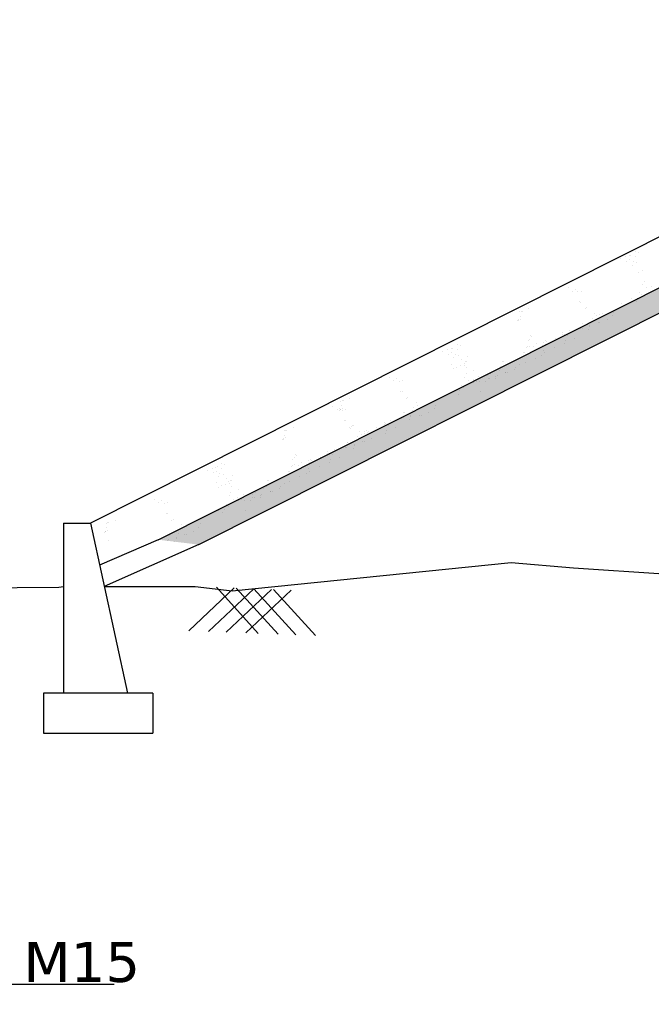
# Model space of a CAD drawing. Header units: inches. Extents: x -3872701310 to -3872635708, y -6658247950 to -6658212000.
# Tile 3 of 8: x -3872684953 to -3872677024, y -6658231097 to -6658218749. Entities that reach past the tile are written whole.
import ezdxf

# ---------------------------------------------------------------- set-up
doc = ezdxf.new("R2010")
doc.units = ezdxf.units.IN
doc.header["$MEASUREMENT"] = 0
doc.layers.add('CHNGE', color=7, linetype='Continuous')
doc.layers.add('TEX', color=6, linetype='Continuous')
doc.styles.add('ROMANS', font='arial.ttf')
doc.styles.get("Standard").update_dxf_attribs({"font": 'verdana.ttf', "height": 480})
doc.dimstyles.new('ROMANS', dxfattribs={"dimtxt": 1000, "dimasz": 850, "dimexe": 100, "dimexo": 100, "dimgap": 25, "dimtad": 1, "dimdec": 0, "dimzin": 9, "dimdsep": 46, "dimtxsty": 'ROMANS', "dimcen": 325, "dimclrd": 4, "dimclre": 4, "dimclrt": 6, "dimadec": 0, "dimazin": 0, "dimtfac": 1, "dimtdec": 0, "dimtmove": 0, "dimatfit": 3, "dimfxl": 1, "dimtolj": 1, "dimtzin": 9, "dimarcsym": 0})

msp = doc.modelspace()

# ---------------------------------------------------------------- hatches: boundary and pattern name
at = {"layer": 'CHNGE'}
h = msp.add_hatch(dxfattribs=at)
h.set_pattern_fill('AR-SAND', color=0, scale=167.31, style=0)
h.set_pattern_definition([(37.5, (-3868267681.72, -6688568186.32), (-10.5394187, 322.3768848), [0, -254.3112, 0, -284.427, 0, -271.87875]), (7.5, (-3868267681.72, -6688568186.32), (296.1013406, 472.173258), [0, -137.1942, 0, -229.2147, 0, -87.83775]), (327.5, (-3868267887.51, -6688568186.32), (521.027075, 0.9468162), [0, -83.655, 0, -301.158, 0, -393.1785]), (317.5, (-3868267887.5, -6688568186.32), (502.955042, 146.843899), [0, -41.8275, 0, -197.4258, 0, -225.8685])])
h.paths.add_polyline_path([(-3872670286.365969, -6658219090.314003), (-3872668409.43976, -6658219034.006215), (-3872668409.43976, -6658218749.451258), (-3872670357.848899, -6658218807.903526), (-3872683213.148494, -6658225270.65365), (-3872682703.376076, -6658225332.722669)])

# ---------------------------------------------------------------- linework, layer by layer
at = {"layer": 'CHNGE', "color": 0}
for p, q in [((-3872684068.033607, -6658225063.736169), (-3872670500.81476, -6658218243.082583)), ((-3872683213.148494, -6658225270.653661), (-3872670357.848899, -6658218807.903533)), ((-3872682703.376076, -6658225332.72268), (-3872670286.365969, -6658219090.31401)), ((-3872677348.352844, -6658221723.418715), (-3872677348.352844, -6658221723.418715)), ((-3872677299.828515, -6658221711.602305), (-3872677299.828515, -6658221711.602305)), ((-3872677280.006549, -6658221704.933372), (-3872677280.006549, -6658221704.933372)), ((-3872677225.951485, -6658221656.100814), (-3872677225.951485, -6658221656.100814)), ((-3872677224.058854, -6658221720.654313), (-3872677224.058854, -6658221720.654313)), ((-3872677186.446878, -6658221673.456012), (-3872677186.446878, -6658221673.456012)), ((-3872677406.867122, -6658221747.614537), (-3872677406.867122, -6658221747.614537)), ((-3872677332.781276, -6658221779.338275), (-3872677332.781276, -6658221779.338275)), ((-3872677296.05572, -6658221759.318942), (-3872677296.05572, -6658221759.318942)), ((-3872677265.12232, -6658221825.409436), (-3872677265.12232, -6658221825.409436)), ((-3872677249.09383, -6658221784.519893), (-3872677249.09383, -6658221784.519893)), ((-3872677204.697618, -6658221796.717149), (-3872677204.697618, -6658221796.717149)), ((-3872677185.694163, -6658221922.444697), (-3872677185.694163, -6658221922.444697)), ((-3872677136.686573, -6658221893.082042), (-3872677136.686573, -6658221893.082042)), ((-3872677130.008069, -6658222069.130666), (-3872677130.008069, -6658222069.130666)), ((-3872677113.979577, -6658222028.241122), (-3872677113.979577, -6658222028.241122)), ((-3872677026.206282, -6658222091.843865), (-3872677026.206282, -6658222091.843865)), ((-3872678068.887556, -6658222110.643075), (-3872678068.887556, -6658222110.643075)), ((-3872678015.876561, -6658222151.697783), (-3872678015.876561, -6658222151.697783)), ((-3872677979.151006, -6658222131.678454), (-3872677979.151006, -6658222131.678454)), ((-3872677945.48194, -6658222158.439649), (-3872677945.48194, -6658222158.439649)), ((-3872677904.985918, -6658222151.569861), (-3872677904.985918, -6658222151.569861)), ((-3872677171.834796, -6658222175.832911), (-3872677171.834796, -6658222175.832911)), ((-3872677144.124106, -6658222197.473693), (-3872677144.124106, -6658222197.473693)), ((-3872677080.583241, -6658222110.574008), (-3872677080.583241, -6658222110.574008)), ((-3872677926.478483, -6658222284.167193), (-3872677926.478483, -6658222284.167193)), ((-3872677908.738331, -6658222290.498719), (-3872677908.738331, -6658222290.498719)), ((-3872677392.114902, -6658222311.017047), (-3872677392.114902, -6658222311.017047)), ((-3872677268.775873, -6658222249.902808), (-3872677268.775873, -6658222249.902808)), ((-3872677212.898264, -6658222280.588038), (-3872677212.898264, -6658222280.588038)), ((-3872677196.869772, -6658222239.698487), (-3872677196.869772, -6658222239.698487)), ((-3872678679.628296, -6658222412.191739), (-3872678679.628296, -6658222412.191739)), ((-3872678659.80633, -6658222405.522805), (-3872678659.80633, -6658222405.522805)), ((-3872678645.641861, -6658222405.164527), (-3872678645.641861, -6658222405.164527)), ((-3872678566.246659, -6658222374.045445), (-3872678566.246659, -6658222374.045445)), ((-3872677855.225616, -6658222371.195889), (-3872677855.225616, -6658222371.195889)), ((-3872677835.403652, -6658222364.526959), (-3872677835.403652, -6658222364.526959)), ((-3872677731.797353, -6658222427.517703), (-3872677731.797353, -6658222427.517703)), ((-3872677709.301566, -6658222464.20338), (-3872677709.301566, -6658222464.20338)), ((-3872677672.576014, -6658222444.184054), (-3872677672.576014, -6658222444.184054)), ((-3872677639.168034, -6658222430.764058), (-3872677639.168034, -6658222430.764058)), ((-3872677513.792904, -6658222459.781556), (-3872677513.792904, -6658222459.781556)), ((-3872677497.764414, -6658222418.892009), (-3872677497.764414, -6658222418.892009)), ((-3872678698.971839, -6658222524.057298), (-3872678698.971839, -6658222524.057298)), ((-3872678686.705327, -6658222509.919656), (-3872678686.705327, -6658222509.919656)), ((-3872678686.26626, -6658222520.16215), (-3872678686.26626, -6658222520.16215)), ((-3872678670.67684, -6658222469.030112), (-3872678670.67684, -6658222469.030112)), ((-3872678662.246288, -6658222504.037974), (-3872678662.246288, -6658222504.037974)), ((-3872677884.908426, -6658222559.196193), (-3872677884.908426, -6658222559.196193)), ((-3872677881.911663, -6658222558.294225), (-3872677881.911663, -6658222558.294225)), ((-3872677799.122286, -6658222588.687861), (-3872677799.122286, -6658222588.687861)), ((-3872677773.624078, -6658222534.219949), (-3872677773.624078, -6658222534.219949)), ((-3872677762.507067, -6658222491.878291), (-3872677762.507067, -6658222491.878291)), ((-3872677692.083673, -6658222552.675624), (-3872677692.083673, -6658222552.675624)), ((-3872677672.261713, -6658222546.006694), (-3872677672.261713, -6658222546.006694)), ((-3872677578.70204, -6658222514.529336), (-3872677578.70204, -6658222514.529336)), ((-3872678535.562586, -6658222712.751338), (-3872678535.562586, -6658222712.751338)), ((-3872678132.924169, -6658222700.992679), (-3872678132.924169, -6658222700.992679)), ((-3872678132.899225, -6658222672.739543), (-3872678132.899225, -6658222672.739543)), ((-3872678113.102205, -6658222694.323749), (-3872678113.102205, -6658222694.323749)), ((-3872678050.849207, -6658222650.383138), (-3872678050.849207, -6658222650.383138)), ((-3872678019.542532, -6658222662.846391), (-3872678019.542532, -6658222662.846391)), ((-3872677912.503922, -6658222626.834155), (-3872677912.503922, -6658222626.834155)), ((-3872677892.681956, -6658222620.165219), (-3872677892.681956, -6658222620.165219)), ((-3872677814.687544, -6658222638.975078), (-3872677814.687544, -6658222638.975078)), ((-3872677798.659054, -6658222598.085525), (-3872677798.659054, -6658222598.085525)), ((-3872679462.09583, -6658222819.782535), (-3872679462.09583, -6658222819.782535)), ((-3872678571.712172, -6658222774.434955), (-3872678571.712172, -6658222774.434955)), ((-3872678551.591078, -6658222753.640885), (-3872678551.591078, -6658222753.640885)), ((-3872678523.60758, -6658222719.188121), (-3872678523.60758, -6658222719.188121)), ((-3872678460.383024, -6658222811.163445), (-3872678460.383024, -6658222811.163445)), ((-3872678392.396849, -6658222836.562898), (-3872678392.396849, -6658222836.562898)), ((-3872678379.952356, -6658222792.48655), (-3872678379.952356, -6658222792.48655)), ((-3872678355.671296, -6658222816.543565), (-3872678355.671296, -6658222816.543565)), ((-3872678353.344412, -6658222775.151214), (-3872678353.344412, -6658222775.151214)), ((-3872678333.58663, -6658222785.904737), (-3872678333.58663, -6658222785.904737)), ((-3872678223.459306, -6658222744.473979), (-3872678223.459306, -6658222744.473979)), ((-3872678111.645361, -6658222813.355876), (-3872678111.645361, -6658222813.355876)), ((-3872678099.553694, -6658222777.279046), (-3872678099.553694, -6658222777.279046)), ((-3872678074.51872, -6658222713.41347), (-3872678074.51872, -6658222713.41347)), ((-3872677989.244001, -6658222746.037974), (-3872677989.244001, -6658222746.037974)), ((-3872679643.011472, -6658222911.29626), (-3872679643.011472, -6658222911.29626)), ((-3872679584.497194, -6658222887.100436), (-3872679584.497194, -6658222887.100436)), ((-3872679568.925623, -6658222943.019996), (-3872679568.925623, -6658222943.019996)), ((-3872679535.972864, -6658222875.284028), (-3872679535.972864, -6658222875.284028)), ((-3872679532.20007, -6658222923.000663), (-3872679532.20007, -6658222923.000663)), ((-3872679516.150899, -6658222868.615092), (-3872679516.150899, -6658222868.615092)), ((-3872679485.238175, -6658222948.201615), (-3872679485.238175, -6658222948.201615)), ((-3872679460.203201, -6658222884.336034), (-3872679460.203201, -6658222884.336034)), ((-3872679422.591226, -6658222837.137729), (-3872679422.591226, -6658222837.137729)), ((-3872678625.692747, -6658222920.918689), (-3872678625.692747, -6658222920.918689)), ((-3872678618.45278, -6658222924.208705), (-3872678618.45278, -6658222924.208705)), ((-3872678593.417803, -6658222860.343129), (-3872678593.417803, -6658222860.343129)), ((-3872678573.764661, -6658222849.309739), (-3872678573.764661, -6658222849.309739)), ((-3872678565.006948, -6658222930.653739), (-3872678565.006948, -6658222930.653739)), ((-3872678553.942695, -6658222842.640803), (-3872678553.942695, -6658222842.640803)), ((-3872678503.291385, -6658222853.600793), (-3872678503.291385, -6658222853.600793)), ((-3872678400.448336, -6658222956.472558), (-3872678400.448336, -6658222956.472558)), ((-3872678375.413359, -6658222892.606982), (-3872678375.413359, -6658222892.606982)), ((-3872678359.636161, -6658222926.89923), (-3872678359.636161, -6658222926.89923)), ((-3872678236.297132, -6658222865.784987), (-3872678236.297132, -6658222865.784987)), ((-3872679531.386157, -6658223068.726422), (-3872679531.386157, -6658223068.726422)), ((-3872679501.266669, -6658222989.091159), (-3872679501.266669, -6658222989.091159)), ((-3872679440.841968, -6658222960.39887), (-3872679440.841968, -6658222960.39887)), ((-3872679408.047124, -6658223007.612185), (-3872679408.047124, -6658223007.612185)), ((-3872679372.83092, -6658223056.763766), (-3872679372.83092, -6658223056.763766)), ((-3872679371.384804, -6658223079.764066), (-3872679371.384804, -6658223079.764066)), ((-3872679355.356312, -6658223038.874518), (-3872679355.356312, -6658223038.874518)), ((-3872679338.636345, -6658223032.616271), (-3872679338.636345, -6658223032.616271)), ((-3872679330.321338, -6658222975.008937), (-3872679330.321338, -6658222975.008937)), ((-3872678894.312448, -6658223039.536651), (-3872678894.312448, -6658223039.536651)), ((-3872678873.683547, -6658223034.462043), (-3872678873.683547, -6658223034.462043)), ((-3872678697.218939, -6658223002.723323), (-3872678697.218939, -6658223002.723323)), ((-3872678676.307999, -6658223071.800502), (-3872678676.307999, -6658223071.800502)), ((-3872678634.481274, -6658222965.098258), (-3872678634.481274, -6658222965.098258)), ((-3872678606.689292, -6658223046.646237), (-3872678606.689292, -6658223046.646237)), ((-3872678482.03752, -6658222994.217122), (-3872678482.03752, -6658222994.217122)), ((-3872679507.573889, -6658223124.705184), (-3872679507.573889, -6658223124.705184)), ((-3872679470.848335, -6658223104.685855), (-3872679470.848335, -6658223104.685855)), ((-3872679421.838513, -6658223086.126414), (-3872679421.838513, -6658223086.126414)), ((-3872679350.123926, -6658223191.922839), (-3872679350.123926, -6658223191.922839)), ((-3872679342.064009, -6658223107.797559), (-3872679342.064009, -6658223107.797559)), ((-3872679254.807459, -6658223146.794465), (-3872679254.807459, -6658223146.794465)), ((-3872679038.766579, -6658223188.903079), (-3872679038.766579, -6658223188.903079)), ((-3872678935.375914, -6658223144.291774), (-3872678935.375914, -6658223144.291774)), ((-3872678919.347424, -6658223103.402226), (-3872678919.347424, -6658223103.402226)), ((-3872678906.554588, -6658223116.833493), (-3872678906.554588, -6658223116.833493)), ((-3872678852.429681, -6658223175.078372), (-3872678852.429681, -6658223175.078372)), ((-3872678851.463211, -6658223179.106532), (-3872678851.463211, -6658223179.106532)), ((-3872678831.641245, -6658223172.437602), (-3872678831.641245, -6658223172.437602)), ((-3872678738.081574, -6658223140.960238), (-3872678738.081574, -6658223140.960238)), ((-3872678730.028321, -6658223107.76047), (-3872678730.028321, -6658223107.76047)), ((-3872680313.354181, -6658223232.780473), (-3872680313.354181, -6658223232.780473)), ((-3872680260.343187, -6658223273.835185), (-3872680260.343187, -6658223273.835185)), ((-3872680223.617632, -6658223253.815858), (-3872680223.617632, -6658223253.815858)), ((-3872680189.948565, -6658223280.577046), (-3872680189.948565, -6658223280.577046)), ((-3872680149.452547, -6658223273.707259), (-3872680149.452547, -6658223273.707259)), ((-3872679366.152418, -6658223232.812388), (-3872679366.152418, -6658223232.812388)), ((-3872679316.727588, -6658223274.255729), (-3872679316.727588, -6658223274.255729)), ((-3872679262.350629, -6658223255.525586), (-3872679262.350629, -6658223255.525586)), ((-3872679257.867092, -6658223293.837512), (-3872679257.867092, -6658223293.837512)), ((-3872679220.242061, -6658223282.595748), (-3872679220.242061, -6658223282.595748)), ((-3872679195.207085, -6658223218.730166), (-3872679195.207085, -6658223218.730166)), ((-3872679178.922064, -6658223289.277293), (-3872679178.922064, -6658223289.277293)), ((-3872679100.420481, -6658223288.621722), (-3872679100.420481, -6658223288.621722)), ((-3872679075.492132, -6658223208.922412), (-3872679075.492132, -6658223208.922412)), ((-3872679071.883457, -6658223253.265058), (-3872679071.883457, -6658223253.265058)), ((-3872679052.061494, -6658223246.596128), (-3872679052.061494, -6658223246.596128)), ((-3872678977.202641, -6658223250.99402), (-3872678977.202641, -6658223250.99402)), ((-3872678977.081452, -6658223227.507487), (-3872678977.081452, -6658223227.507487)), ((-3872678958.501821, -6658223215.11877), (-3872678958.501821, -6658223215.11877)), ((-3872680170.945109, -6658223406.304591), (-3872680170.945109, -6658223406.304591)), ((-3872680153.204957, -6658223412.636121), (-3872680153.204957, -6658223412.636121)), ((-3872679504.920221, -6658223413.584529), (-3872679504.920221, -6658223413.584529)), ((-3872679449.042609, -6658223444.269761), (-3872679449.042609, -6658223444.269761)), ((-3872679433.014122, -6658223403.380208), (-3872679433.014122, -6658223403.380208)), ((-3872679407.979146, -6658223339.514632), (-3872679407.979146, -6658223339.514632)), ((-3872679380.268452, -6658223361.155414), (-3872679380.268452, -6658223361.155414)), ((-3872679164.273345, -6658223417.191451), (-3872679164.273345, -6658223417.191451)), ((-3872680924.094922, -6658223534.329137), (-3872680924.094922, -6658223534.329137)), ((-3872680904.272956, -6658223527.660207), (-3872680904.272956, -6658223527.660207)), ((-3872680890.108487, -6658223527.301929), (-3872680890.108487, -6658223527.301929)), ((-3872680810.713287, -6658223496.182843), (-3872680810.713287, -6658223496.182843)), ((-3872680099.692242, -6658223493.333287), (-3872680099.692242, -6658223493.333287)), ((-3872680079.870278, -6658223486.664363), (-3872680079.870278, -6658223486.664363)), ((-3872679976.263976, -6658223549.655101), (-3872679976.263976, -6658223549.655101)), ((-3872679628.259253, -6658223474.698764), (-3872679628.259253, -6658223474.698764)), ((-3872681022.093742, -6658223600.234801), (-3872681022.093742, -6658223600.234801)), ((-3872680969.082743, -6658223641.28951), (-3872680969.082743, -6658223641.28951)), ((-3872680943.43847, -6658223646.194699), (-3872680943.43847, -6658223646.194699)), ((-3872680932.35719, -6658223621.270186), (-3872680932.35719, -6658223621.270186)), ((-3872680931.171953, -6658223632.057057), (-3872680931.171953, -6658223632.057057)), ((-3872680930.732889, -6658223642.299542), (-3872680930.732889, -6658223642.299542)), ((-3872680915.143463, -6658223591.16751), (-3872680915.143463, -6658223591.16751)), ((-3872680906.712914, -6658223626.175376), (-3872680906.712914, -6658223626.175376)), ((-3872680898.688125, -6658223648.031371), (-3872680898.688125, -6658223648.031371)), ((-3872680858.192105, -6658223641.161584), (-3872680858.192105, -6658223641.161584)), ((-3872680129.375052, -6658223681.333591), (-3872680129.375052, -6658223681.333591)), ((-3872680126.378291, -6658223680.431628), (-3872680126.378291, -6658223680.431628)), ((-3872680018.090706, -6658223656.35735), (-3872680018.090706, -6658223656.35735)), ((-3872680006.973693, -6658223614.015695), (-3872680006.973693, -6658223614.015695)), ((-3872679953.768192, -6658223586.340781), (-3872679953.768192, -6658223586.340781)), ((-3872679908.720363, -6658223607.865771), (-3872679908.720363, -6658223607.865771)), ((-3872679875.312381, -6658223594.445775), (-3872679875.312381, -6658223594.445775)), ((-3872679814.846389, -6658223678.211053), (-3872679814.846389, -6658223678.211053)), ((-3872679749.937254, -6658223623.463277), (-3872679749.937254, -6658223623.463277)), ((-3872679733.908764, -6658223582.57373), (-3872679733.908764, -6658223582.57373)), ((-3872680879.68467, -6658223773.758914), (-3872680879.68467, -6658223773.758914)), ((-3872680861.944513, -6658223780.090449), (-3872680861.944513, -6658223780.090449)), ((-3872680377.390795, -6658223823.130082), (-3872680377.390795, -6658223823.130082)), ((-3872680377.365853, -6658223794.876945), (-3872680377.365853, -6658223794.876945)), ((-3872680357.568829, -6658223816.461152), (-3872680357.568829, -6658223816.461152)), ((-3872680295.315835, -6658223772.520535), (-3872680295.315835, -6658223772.520535)), ((-3872680264.009157, -6658223784.983792), (-3872680264.009157, -6658223784.983792)), ((-3872680156.970546, -6658223748.971557), (-3872680156.970546, -6658223748.971557)), ((-3872680137.148582, -6658223742.302623), (-3872680137.148582, -6658223742.302623)), ((-3872680059.154172, -6658223761.112479), (-3872680059.154172, -6658223761.112479)), ((-3872680043.588909, -6658223710.825263), (-3872680043.588909, -6658223710.825263)), ((-3872680043.12568, -6658223720.222926), (-3872680043.12568, -6658223720.222926)), ((-3872679928.228024, -6658223716.357347), (-3872679928.228024, -6658223716.357347)), ((-3872679908.406057, -6658223709.688416), (-3872679908.406057, -6658223709.688416)), ((-3872681632.834482, -6658223901.783465), (-3872681632.834482, -6658223901.783465)), ((-3872681613.012517, -6658223895.114532), (-3872681613.012517, -6658223895.114532)), ((-3872681598.848047, -6658223894.756259), (-3872681598.848047, -6658223894.756259)), ((-3872681519.452844, -6658223863.637172), (-3872681519.452844, -6658223863.637172)), ((-3872680808.431803, -6658223860.787616), (-3872680808.431803, -6658223860.787616)), ((-3872680796.057704, -6658223875.778287), (-3872680796.057704, -6658223875.778287)), ((-3872680788.609838, -6658223854.118682), (-3872680788.609838, -6658223854.118682)), ((-3872680780.029215, -6658223834.888736), (-3872680780.029215, -6658223834.888736)), ((-3872680768.074208, -6658223841.325524), (-3872680768.074208, -6658223841.325524)), ((-3872680685.003534, -6658223917.109431), (-3872680685.003534, -6658223917.109431)), ((-3872680625.7822, -6658223933.775777), (-3872680625.7822, -6658223933.775777)), ((-3872680624.418982, -6658223914.623952), (-3872680624.418982, -6658223914.623952)), ((-3872680597.811043, -6658223897.288611), (-3872680597.811043, -6658223897.288611)), ((-3872680592.374218, -6658223920.355781), (-3872680592.374218, -6658223920.355781)), ((-3872680578.05326, -6658223908.04214), (-3872680578.05326, -6658223908.04214)), ((-3872680467.925932, -6658223866.611382), (-3872680467.925932, -6658223866.611382)), ((-3872680356.111986, -6658223935.493274), (-3872680356.111986, -6658223935.493274)), ((-3872680344.020322, -6658223899.416448), (-3872680344.020322, -6658223899.416448)), ((-3872680318.985346, -6658223835.550862), (-3872680318.985346, -6658223835.550862)), ((-3872680233.710627, -6658223868.175378), (-3872680233.710627, -6658223868.175378)), ((-3872681652.178026, -6658224013.649028), (-3872681652.178026, -6658224013.649028)), ((-3872681639.911513, -6658223999.511382), (-3872681639.911513, -6658223999.511382)), ((-3872681639.472445, -6658224009.753871), (-3872681639.472445, -6658224009.753871)), ((-3872681623.883021, -6658223958.621835), (-3872681623.883021, -6658223958.621835)), ((-3872681615.452475, -6658223993.629695), (-3872681615.452475, -6658223993.629695)), ((-3872680838.114609, -6658224048.787921), (-3872680838.114609, -6658224048.787921)), ((-3872680835.117849, -6658224047.885947), (-3872680835.117849, -6658224047.885947)), ((-3872680726.830264, -6658224023.811675), (-3872680726.830264, -6658224023.811675)), ((-3872680715.713249, -6658223981.470019), (-3872680715.713249, -6658223981.470019)), ((-3872680662.507753, -6658223953.79511), (-3872680662.507753, -6658223953.79511)), ((-3872680645.289861, -6658224042.267352), (-3872680645.289861, -6658224042.267352)), ((-3872680625.467895, -6658224035.598416), (-3872680625.467895, -6658224035.598416)), ((-3872680531.908224, -6658224004.121058), (-3872680531.908224, -6658224004.121058)), ((-3872681086.130353, -6658224190.584411), (-3872681086.130353, -6658224190.584411)), ((-3872681086.105412, -6658224162.331269), (-3872681086.105412, -6658224162.331269)), ((-3872681066.308387, -6658224183.915477), (-3872681066.308387, -6658224183.915477)), ((-3872681004.055393, -6658224139.974864), (-3872681004.055393, -6658224139.974864)), ((-3872680972.748718, -6658224152.438117), (-3872680972.748718, -6658224152.438117)), ((-3872680865.710107, -6658224116.425881), (-3872680865.710107, -6658224116.425881)), ((-3872680845.888144, -6658224109.756946), (-3872680845.888144, -6658224109.756946)), ((-3872680767.89373, -6658224128.566798), (-3872680767.89373, -6658224128.566798)), ((-3872680752.32847, -6658224078.279588), (-3872680752.32847, -6658224078.279588)), ((-3872680751.86524, -6658224087.677257), (-3872680751.86524, -6658224087.677257)), ((-3872682415.302016, -6658224309.374263), (-3872682415.302016, -6658224309.374263)), ((-3872681524.918359, -6658224264.026677), (-3872681524.918359, -6658224264.026677)), ((-3872681504.79726, -6658224243.232608), (-3872681504.79726, -6658224243.232608)), ((-3872681488.76877, -6658224202.343064), (-3872681488.76877, -6658224202.343064)), ((-3872681476.813766, -6658224208.779849), (-3872681476.813766, -6658224208.779849)), ((-3872681413.589206, -6658224300.755172), (-3872681413.589206, -6658224300.755172)), ((-3872681333.158541, -6658224282.07828), (-3872681333.158541, -6658224282.07828)), ((-3872681308.877482, -6658224306.135291), (-3872681308.877482, -6658224306.135291)), ((-3872681306.550599, -6658224264.742936), (-3872681306.550599, -6658224264.742936)), ((-3872681286.792816, -6658224275.496463), (-3872681286.792816, -6658224275.496463)), ((-3872681176.665492, -6658224234.065707), (-3872681176.665492, -6658224234.065707)), ((-3872681064.851547, -6658224302.947604), (-3872681064.851547, -6658224302.947604)), ((-3872681052.75988, -6658224266.870772), (-3872681052.75988, -6658224266.870772)), ((-3872681027.724906, -6658224203.005191), (-3872681027.724906, -6658224203.005191)), ((-3872680942.450186, -6658224235.629703), (-3872680942.450186, -6658224235.629703)), ((-3872682596.217656, -6658224400.887986), (-3872682596.217656, -6658224400.887986)), ((-3872682537.703376, -6658224376.692164), (-3872682537.703376, -6658224376.692164)), ((-3872682522.13181, -6658224432.611718), (-3872682522.13181, -6658224432.611718)), ((-3872682489.179047, -6658224364.875754), (-3872682489.179047, -6658224364.875754)), ((-3872682485.406255, -6658224412.592389), (-3872682485.406255, -6658224412.592389)), ((-3872682469.357085, -6658224358.20682), (-3872682469.357085, -6658224358.20682)), ((-3872682438.444362, -6658224437.793338), (-3872682438.444362, -6658224437.793338)), ((-3872682413.409386, -6658224373.92776), (-3872682413.409386, -6658224373.92776)), ((-3872682375.79741, -6658224326.729461), (-3872682375.79741, -6658224326.729461)), ((-3872681578.898932, -6658224410.510417), (-3872681578.898932, -6658224410.510417)), ((-3872681571.658966, -6658224413.800437), (-3872681571.658966, -6658224413.800437)), ((-3872681546.62399, -6658224349.934855), (-3872681546.62399, -6658224349.934855)), ((-3872681526.970847, -6658224338.901465), (-3872681526.970847, -6658224338.901465)), ((-3872681518.21313, -6658224420.245461), (-3872681518.21313, -6658224420.245461)), ((-3872681507.148879, -6658224332.232535), (-3872681507.148879, -6658224332.232535)), ((-3872681456.497572, -6658224343.192519), (-3872681456.497572, -6658224343.192519)), ((-3872681345.603036, -6658224326.15462), (-3872681345.603036, -6658224326.15462)), ((-3872681328.619546, -6658224382.198709), (-3872681328.619546, -6658224382.198709)), ((-3872681312.842348, -6658224416.490952), (-3872681312.842348, -6658224416.490952)), ((-3872681189.503317, -6658224355.376714), (-3872681189.503317, -6658224355.376714)), ((-3872682484.592344, -6658224558.318149), (-3872682484.592344, -6658224558.318149)), ((-3872682454.472854, -6658224478.682885), (-3872682454.472854, -6658224478.682885)), ((-3872682394.04815, -6658224449.990592), (-3872682394.04815, -6658224449.990592)), ((-3872682361.25331, -6658224497.203916), (-3872682361.25331, -6658224497.203916)), ((-3872682326.037107, -6658224546.355489), (-3872682326.037107, -6658224546.355489)), ((-3872682308.562498, -6658224528.466245), (-3872682308.562498, -6658224528.466245)), ((-3872682291.842531, -6658224522.207997), (-3872682291.842531, -6658224522.207997)), ((-3872682283.527525, -6658224464.600669), (-3872682283.527525, -6658224464.600669)), ((-3872681847.518632, -6658224529.128373), (-3872681847.518632, -6658224529.128373)), ((-3872681826.889731, -6658224524.053769), (-3872681826.889731, -6658224524.053769)), ((-3872681650.42512, -6658224492.315051), (-3872681650.42512, -6658224492.315051)), ((-3872681629.514185, -6658224561.39223), (-3872681629.514185, -6658224561.39223)), ((-3872681587.687456, -6658224454.689981), (-3872681587.687456, -6658224454.689981)), ((-3872681559.895476, -6658224536.23796), (-3872681559.895476, -6658224536.23796)), ((-3872681435.243708, -6658224483.808854), (-3872681435.243708, -6658224483.808854)), ((-3872681353.654522, -6658224446.064288), (-3872681353.654522, -6658224446.064288)), ((-3872682460.780075, -6658224614.29691), (-3872682460.780075, -6658224614.29691)), ((-3872682424.054522, -6658224594.277583), (-3872682424.054522, -6658224594.277583)), ((-3872682375.044695, -6658224575.718141), (-3872682375.044695, -6658224575.718141)), ((-3872682324.59099, -6658224569.355788), (-3872682324.59099, -6658224569.355788)), ((-3872682303.330111, -6658224681.514567), (-3872682303.330111, -6658224681.514567)), ((-3872682295.270193, -6658224597.389285), (-3872682295.270193, -6658224597.389285)), ((-3872682208.013643, -6658224636.386191), (-3872682208.013643, -6658224636.386191)), ((-3872681991.972765, -6658224678.494805), (-3872681991.972765, -6658224678.494805)), ((-3872681888.582098, -6658224633.883496), (-3872681888.582098, -6658224633.883496)), ((-3872681872.553606, -6658224592.993949), (-3872681872.553606, -6658224592.993949)), ((-3872681859.760775, -6658224606.425225), (-3872681859.760775, -6658224606.425225)), ((-3872681805.635867, -6658224664.670094), (-3872681805.635867, -6658224664.670094)), ((-3872681804.669395, -6658224668.698255), (-3872681804.669395, -6658224668.698255)), ((-3872681784.847432, -6658224662.029325), (-3872681784.847432, -6658224662.029325)), ((-3872681691.287759, -6658224630.551961), (-3872681691.287759, -6658224630.551961)), ((-3872681683.234508, -6658224597.352199), (-3872681683.234508, -6658224597.352199)), ((-3872683258.238092, -6658224763.916522), (-3872683258.238092, -6658224763.916522)), ((-3872683205.227091, -6658224804.971232), (-3872683205.227091, -6658224804.971232)), ((-3872683168.501539, -6658224784.951903), (-3872683168.501539, -6658224784.951903)), ((-3872683134.832475, -6658224811.713092), (-3872683134.832475, -6658224811.713092)), ((-3872683094.336454, -6658224804.843305), (-3872683094.336454, -6658224804.843305)), ((-3872682319.358603, -6658224722.404115), (-3872682319.358603, -6658224722.404115)), ((-3872682269.933775, -6658224763.847455), (-3872682269.933775, -6658224763.847455)), ((-3872682215.556815, -6658224745.117312), (-3872682215.556815, -6658224745.117312)), ((-3872682211.073277, -6658224783.429244), (-3872682211.073277, -6658224783.429244)), ((-3872682173.448248, -6658224772.18747), (-3872682173.448248, -6658224772.18747)), ((-3872682148.413271, -6658224708.321889), (-3872682148.413271, -6658224708.321889)), ((-3872682132.128251, -6658224778.869021), (-3872682132.128251, -6658224778.869021)), ((-3872682053.626668, -6658224778.213449), (-3872682053.626668, -6658224778.213449)), ((-3872682028.698318, -6658224698.514132), (-3872682028.698318, -6658224698.514132)), ((-3872682025.089643, -6658224742.85679), (-3872682025.089643, -6658224742.85679)), ((-3872682005.267678, -6658224736.18785), (-3872682005.267678, -6658224736.18785)), ((-3872681930.408827, -6658224740.585746), (-3872681930.408827, -6658224740.585746)), ((-3872681930.287637, -6658224717.09921), (-3872681930.287637, -6658224717.09921)), ((-3872681911.708007, -6658224704.71049), (-3872681911.708007, -6658224704.71049)), ((-3872682458.126408, -6658224903.176257), (-3872682458.126408, -6658224903.176257)), ((-3872682402.248796, -6658224933.861484), (-3872682402.248796, -6658224933.861484)), ((-3872682386.220306, -6658224892.97194), (-3872682386.220306, -6658224892.97194)), ((-3872682361.18533, -6658224829.106359), (-3872682361.18533, -6658224829.106359)), ((-3872682333.474638, -6658224850.747146), (-3872682333.474638, -6658224850.747146)), ((-3872682117.479527, -6658224906.783177), (-3872682117.479527, -6658224906.783177)), ((-3872683849.156866, -6658225058.796252), (-3872683849.156866, -6658225058.796252)), ((-3872683834.992397, -6658225058.437976), (-3872683834.992397, -6658225058.437976)), ((-3872683755.597193, -6658225027.318894), (-3872683755.597193, -6658225027.318894)), ((-3872683115.829016, -6658224937.44064), (-3872683115.829016, -6658224937.44064)), ((-3872683098.088862, -6658224943.772166), (-3872683098.088862, -6658224943.772166)), ((-3872683044.576152, -6658225024.469338), (-3872683044.576152, -6658225024.469338)), ((-3872683024.754187, -6658225017.800403), (-3872683024.754187, -6658225017.800403)), ((-3872682581.465439, -6658224964.29049), (-3872682581.465439, -6658224964.29049)), ((-3872684402.825459, -6658225062.189487), (-3872684402.825459, -6658227196.412019)), ((-3872684402.825459, -6658225062.189487), (-3872684068.205458, -6658225062.189487)), ((-3872684064.957042, -6658225062.189487), (-3872683600.895456, -6658227196.412019)), ((-3872683888.322375, -6658225177.330745), (-3872683888.322375, -6658225177.330745)), ((-3872683876.055863, -6658225163.193109), (-3872683876.055863, -6658225163.193109)), ((-3872683875.616793, -6658225173.435594), (-3872683875.616793, -6658225173.435594)), ((-3872683868.97883, -6658225065.465188), (-3872683868.97883, -6658225065.465188)), ((-3872683860.027371, -6658225122.303555), (-3872683860.027371, -6658225122.303555)), ((-3872683851.596825, -6658225157.311418), (-3872683851.596825, -6658225157.311418)), ((-3872682951.857596, -6658225145.15174), (-3872682951.857596, -6658225145.15174)), ((-3872682921.147884, -6658225080.791148), (-3872682921.147884, -6658225080.791148)), ((-3872682898.652098, -6658225117.476823), (-3872682898.652098, -6658225117.476823)), ((-3872682861.926547, -6658225097.4575), (-3872682861.926547, -6658225097.4575)), ((-3872682828.518568, -6658225084.037501), (-3872682828.518568, -6658225084.037501)), ((-3872682768.052571, -6658225167.802779), (-3872682768.052571, -6658225167.802779)), ((-3872682703.143438, -6658225113.055003), (-3872682703.143438, -6658225113.055003)), ((-3872682687.114946, -6658225072.165456), (-3872682687.114946, -6658225072.165456)), ((-3872683832.835015, -6658225274.67355), (-3872683832.835015, -6658225274.67355)), ((-3872683101.854456, -6658225280.107602), (-3872683101.854456, -6658225280.107602)), ((-3872683082.032491, -6658225273.438668), (-3872683082.032491, -6658225273.438668)), ((-3872683074.258959, -6658225212.469638), (-3872683074.258959, -6658225212.469638)), ((-3872683071.262197, -6658225211.567668), (-3872683071.262197, -6658225211.567668)), ((-3872683004.038077, -6658225292.248521), (-3872683004.038077, -6658225292.248521)), ((-3872682988.472817, -6658225241.961305), (-3872682988.472817, -6658225241.961305)), ((-3872682988.009588, -6658225251.358977), (-3872682988.009588, -6658225251.358977)), ((-3872682962.974611, -6658225187.493396), (-3872682962.974611, -6658225187.493396)), ((-3872682881.434208, -6658225205.949069), (-3872682881.434208, -6658225205.949069)), ((-3872682861.612245, -6658225199.280139), (-3872682861.612245, -6658225199.280139)), ((-3872682830.21308, -6658226411.871525), (-3872682261.512602, -6658225875.691429)), ((-3872682582.409473, -6658226421.288061), (-3872682013.708995, -6658225885.107962)), ((-3872681957.311888, -6658226445.041771), (-3872682483.681396, -6658225867.249014)), ((-3872682360.240679, -6658226429.730474), (-3872681791.540202, -6658225893.550379)), ((-3872681709.508279, -6658226454.458309), (-3872682235.877791, -6658225876.66555)), ((-3872682112.437072, -6658226439.147017), (-3872681543.736595, -6658225902.966917)), ((-3872681487.339486, -6658226462.900721), (-3872682013.708995, -6658225885.107962)), ((-3872681239.535881, -6658226472.317259), (-3872681765.905388, -6658225894.524504)), ((-3872683283.380457, -6658227196.412018), (-3872684653.790457, -6658227196.412019)), ((-3872684653.790457, -6658227196.412019), (-3872684653.790457, -6658227698.342015)), ((-3872683283.380457, -6658227196.412018), (-3872683283.380458, -6658227698.342015)), ((-3872684653.790457, -6658227698.342015), (-3872683283.380458, -6658227698.342015))]:
    msp.add_line(p, q, dxfattribs=at)
for points in [[(-3872682749.599053, -6658225856.084881), (-3872682749.599053, -6658225856.084881), (-3872682284.329863, -6658225912.735258), (-3872678784.310729, -6658225555.423338), (-3872677999.197817, -6658225622.99865), (-3872675733.394845, -6658225771.913773), (-3872673463.032787, -6658225566.144676), (-3872672579.267717, -6658225771.913773), (-3872670000.24222, -6658225581.090372), (-3872669780.870056, -6658225534.447655), (-3872669404.883385, -6658225647.065214), (-3872665938.00677, -6658225510.411716), (-3872663952.44148, -6658225594.052362), (-3872663799.836246, -6658225517.870329), (-3872663579.753051, -6658225494.210855), (-3872661308.147881, -6658225584.750971)], [(-3872687070.575194, -6658225888.342015), (-3872687070.575194, -6658225888.342015), (-3872684461.890123, -6658225864.575308), (-3872684402.825459, -6658225856.084881)]]:
    msp.add_lwpolyline(points, dxfattribs=at)
at = {"layer": 'TEX', "color": 0, "ltscale": 20}
for p, q in [((-3872683213.148494, -6658225270.653661), (-3872683949.776674, -6658225591.904819)), ((-3872682703.376071, -6658225332.722678), (-3872683892.333827, -6658225856.084881)), ((-3872683892.333827, -6658225856.084881), (-3872682749.599053, -6658225856.084881))]:
    msp.add_line(p, q, dxfattribs=at)

# ---------------------------------------------------------------- texts
at = {"layer": 'CHNGE', "color": 0, "insert": (-3872689424.352726, -6658230316.556734), "char_height": 500, "width": 12924.73740766, "attachment_point": 1}
msp.add_mtext('150 MM PCC M15', dxfattribs=at)

# ---------------------------------------------------------------- leaders
at = {"color": 7, "ltscale": 800}
msp.add_leader([(-3872690162.026559, -6658231097.38518), (-3872689510.823899, -6658230845.784903), (-3872683764.856261, -6658230845.784903)], dimstyle='ROMANS', override={"dimgap": 25, "dimtad": 0, "dimclrd": 256, "dimclre": 256, "dimfxl": 300, "dimfxlon": 1}, dxfattribs=at)

doc.saveas('drawing.dxf')
